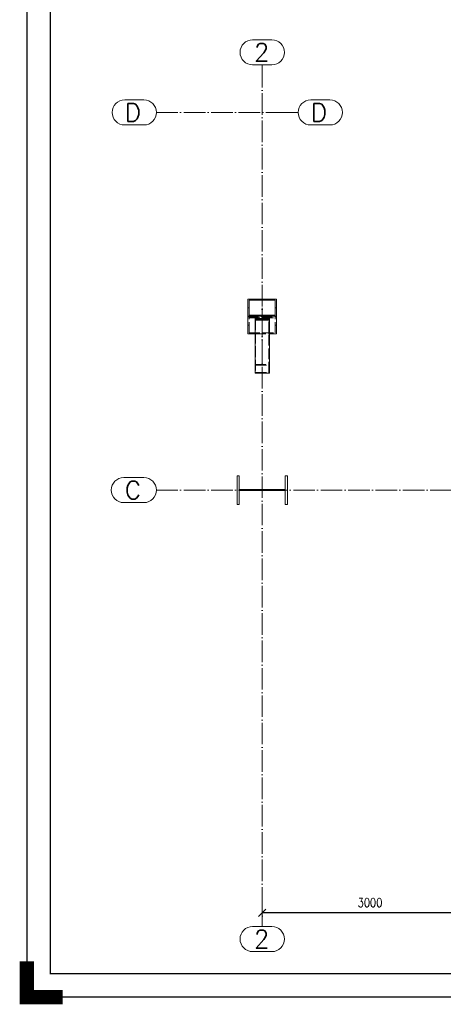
# Paper-space layout 'Layout1' of a CAD drawing. Extents: x -2 to 1033, y -36 to 596.
# Tile 1 of 69: x -2 to 116, y -2 to 272. Entities that reach past the tile are written whole.
import ezdxf
from ezdxf.enums import TextEntityAlignment as Align

# ---------------------------------------------------------------- set-up
doc = ezdxf.new("R2010")
doc.units = 0
for name, pattern in [('ACAD_ISO02W100', [15, 12, -3]), ('ACAD_ISO04W100', [30.5, 24, -3, 0.5, -3]), ('HP_01_CER_B', [8, 5, -1, 1, -1])]:
    doc.linetypes.add(name, pattern=pattern)
doc.layers.get('0').update_dxf_attribs({"linetype": 'CONTINUOUS'})
doc.layers.get('DEFPOINTS').update_dxf_attribs({"color": 132, "linetype": 'CONTINUOUS'})
doc.layers.add('RAMECEK_HP', color=251, linetype='CONTINUOUS')
for name, color, linetype, lineweight in [('SS_1.ET-HALA_TaO-RASTR', 7, 'HP_01_CER_B', 13), ('SS_1.ET-HALA_TaO-SLOUP', 9, 'CONTINUOUS', 13), ('SS_KOTY', 3, 'CONTINUOUS', 25)]:
    doc.layers.add(name, color=color, linetype=linetype, lineweight=lineweight)
doc.styles.add('ROMANS', font='romans.shx', dxfattribs={"width": 0.8})
doc.styles.add('romans.shx', font='romans.shx', dxfattribs={"height": 5})
doc.dimstyles.new('A-1_(2.5)_50AS', dxfattribs={"dimtxt": 2.5, "dimasz": 2, "dimexe": 1, "dimexo": 2, "dimgap": 0, "dimtad": 0, "dimdec": 1, "dimlfac": 50, "dimrnd": 1, "dimtxsty": 'ROMANS', "dimblk1": 'OBLIQUE', "dimblk2": 'OBLIQUE', "dimsah": 1, "dimcen": 2, "dimclrd": 256, "dimclre": 256, "dimclrt": 256, "dimadec": 1, "dimazin": 2, "dimtfac": 0.714286, "dimtdec": 1, "dimtmove": 0, "dimatfit": 3, "dimldrblk": 'OPEN', "dimfxl": 1, "dimtvp": 1.142857, "dimtfill": 1, "dimtolj": 1, "dimlwd": -1, "dimlwe": -1, "dimarcsym": 0})

# ---------------------------------------------------------------- blocks, each defined once
blk = doc.blocks.new('*U6')
at = {"layer": 'RAMECEK_HP', "lineweight": 35, "const_width": 0.35}
for points in [[(0, 594), (0, 0), (841, 0), (841, 594)], [(6.5, 587.5), (6.5, 6.5), (834.5, 6.5), (834.5, 587.5)]]:
    blk.add_lwpolyline(points, close=True, dxfattribs=at)
at = {"layer": 'RAMECEK_HP', "lineweight": 40, "const_width": 4}
blk.add_lwpolyline([(0, 10), (0, 0), (10, 0)], dxfattribs=at)
at = {"layer": 'DEFPOINTS', "style": 'ROMANS', "width": 0.8}
blk.add_attdef('TISK', text='', height=10, dxfattribs=at).set_placement((841, -33), align=Align.RIGHT)
blk = doc.blocks.new('_Oblique')
at = {"color": 0, "linetype": 'ByBlock', "lineweight": -2}
blk.add_line((-0.5, -0.5), (0.5, 0.5), dxfattribs=at)
blk = doc.blocks.new('*D126')
at = {"layer": 'DEFPOINTS', "color": 0, "transparency": 16777216}
for p in [(65.51, 24.68), (65.51, 23.49), (125.51, 24.68)]:
    blk.add_point(p, dxfattribs=at)
at = {"layer": 'SS_KOTY', "transparency": 16777216}
for p, q in [((125.51, 23.49), (65.51, 23.49)), ((65.51, 22.68), (65.51, 22.49)), ((125.51, 22.68), (125.51, 22.49))]:
    blk.add_line(p, q, dxfattribs=at)
at = {"layer": 'SS_KOTY', "transparency": 16777216, "xscale": 2, "yscale": 2, "zscale": 2, "rotation": 180}
blk.add_blockref('_Oblique', (65.51, 23.49), dxfattribs=at)
at = {"layer": 'SS_KOTY', "transparency": 16777216, "xscale": 2, "yscale": 2, "zscale": 2}
blk.add_blockref('_Oblique', (125.51, 23.49), dxfattribs=at)
at = {"layer": 'SS_KOTY', "transparency": 16777216, "insert": (95.51, 26.34), "char_height": 2.5, "attachment_point": 5, "style": 'ROMANS', "bg_fill": 3, "box_fill_scale": 1.1, "bg_fill_color": 256, "bg_fill_true_color": 13158600, "bg_fill_transparency": 0}
blk.add_mtext('\\A1;3000', dxfattribs=at)
blk = doc.blocks.new('_OPEN')
at = {"color": 0, "linetype": 'ByBlock'}
for p, q in [((-1, 0.17), (0, 0)), ((0, 0), (-1, -0.17)), ((0, 0), (-1, 0))]:
    blk.add_line(p, q, dxfattribs=at)

psp = doc.layouts.get("Layout1")

# ---------------------------------------------------------------- linework, layer by layer
at = {"layer": 'SS_1.ET-HALA_TaO-RASTR', "linetype": 'Continuous', "ltscale": 0.25}
for p, q in [((68.1733, 266.6758), (62.84, 266.6758)), ((62.84, 259.6758), (68.1733, 259.6758)), ((32.5521, 249.9406), (27.2188, 249.9406)), ((84.339, 249.9406), (79.0057, 249.9406)), ((27.2188, 242.9406), (32.5521, 242.9406)), ((79.0057, 242.9406), (84.339, 242.9406)), ((32.5521, 144.7406), (26.9807, 144.7406)), ((26.9807, 137.7406), (32.5521, 137.7406)), ((68.1733, 19.6778), (62.84, 19.6778)), ((62.84, 12.6778), (68.1733, 12.6778))]:
    psp.add_line(p, q, dxfattribs=at)
at = {"layer": 'SS_1.ET-HALA_TaO-RASTR', "linetype": 'ACAD_ISO04W100', "ltscale": 0.25}
for p, q in [((65.5067, 254.6758), (65.5067, 259.6758)), ((65.5067, 254.6768), (65.5067, 254.6758)), ((36.0521, 246.4406), (70.5067, 246.4406)), ((36.0521, 246.4406), (41.0521, 246.4406)), ((41.0521, 246.4406), (36.0521, 246.4406)), ((70.5067, 246.4406), (70.5057, 246.4406)), ((70.5057, 246.4406), (75.5057, 246.4406)), ((36.0521, 141.2406), (386.3855, 141.2406)), ((36.0521, 141.2406), (41.0521, 141.2406)), ((41.0521, 141.2406), (36.0521, 141.2406))]:
    psp.add_line(p, q, dxfattribs=at)
at = {"layer": 'SS_1.ET-HALA_TaO-RASTR', "linetype": 'Continuous', "ltscale": 0.25}
for centre, start, end in [((62.84, 263.1758), 90, 270), ((68.1733, 263.1758), 270, 90), ((27.2188, 246.4406), 90, 270), ((32.5521, 246.4406), 270, 90), ((79.0057, 246.4406), 90, 270), ((84.339, 246.4406), 270, 90), ((26.9807, 141.2406), 90, 270), ((32.5521, 141.2406), 270, 90), ((62.84, 16.1778), 90, 270), ((68.1733, 16.1778), 270, 90)]:
    psp.add_arc(centre, 3.5, start, end, dxfattribs=at)
at = {"layer": 'SS_1.ET-HALA_TaO-SLOUP', "color": 5, "linetype": 'Continuous', "ltscale": 0.25}
for p, q in [((69.5067, 194.3858), (61.5067, 194.3858)), ((61.5067, 194.3858), (61.5067, 192.0185)), ((61.8667, 192.0185), (61.5067, 192.0185)), ((61.5067, 192.0185), (61.5067, 189.6512)), ((69.1467, 194.1079), (61.8667, 194.1079)), ((61.8667, 192.0185), (61.8667, 194.1079)), ((61.8667, 189.9291), (61.8667, 192.0185)), ((69.1467, 192.0185), (69.1467, 194.1079)), ((69.5067, 192.0185), (69.1467, 192.0185)), ((69.1467, 189.9291), (69.1467, 192.0185)), ((69.5067, 192.0185), (69.5067, 194.3858)), ((69.5067, 189.6512), (69.5067, 192.0185)), ((69.5067, 189.6512), (61.5067, 189.6512)), ((61.5067, 189.6512), (61.5067, 184.7781)), ((69.1467, 189.9291), (61.8667, 189.9291)), ((63.5067, 189.6512), (63.5067, 188.587)), ((63.6667, 188.7861), (63.6667, 189.6512)), ((67.3467, 189.6512), (67.3467, 188.7861)), ((67.5067, 188.587), (67.5067, 189.6512)), ((69.5067, 184.7781), (69.5067, 189.6512)), ((67.5067, 188.587), (63.5067, 188.587)), ((63.5067, 188.587), (63.5067, 173.7727)), ((67.3467, 189.0504), (63.6667, 189.0504)), ((67.3467, 188.7861), (63.6667, 188.7861)), ((67.5067, 173.7727), (67.5067, 188.587)), ((61.5067, 184.7781), (63.5067, 184.7781)), ((67.5067, 184.7781), (69.5067, 184.7781)), ((63.5067, 173.7727), (67.5067, 173.7727)), ((59.1067, 145.2406), (58.5067, 145.2406)), ((58.5067, 145.2406), (58.5067, 137.2406)), ((59.1067, 141.3906), (59.1067, 145.2406)), ((72.5067, 145.2406), (71.9067, 145.2406)), ((71.9067, 145.2406), (71.9067, 141.3906)), ((72.5067, 137.2406), (72.5067, 145.2406)), ((71.9067, 141.3906), (59.1067, 141.3906)), ((59.1067, 141.0906), (71.9067, 141.0906)), ((59.1067, 137.2406), (59.1067, 141.0906)), ((71.9067, 141.0906), (71.9067, 137.2406)), ((58.5067, 137.2406), (59.1067, 137.2406)), ((71.9067, 137.2406), (72.5067, 137.2406))]:
    psp.add_line(p, q, dxfattribs=at)
at = {"layer": 'SS_1.ET-HALA_TaO-SLOUP', "color": 9, "linetype": 'ACAD_ISO04W100', "ltscale": 0.25}
for p, q in [((65.5067, 187.1454), (65.5067, 192.0185)), ((65.5067, 187.1454), (65.5067, 192.0185)), ((65.5067, 189.8314), (65.5067, 175.0172))]:
    psp.add_line(p, q, dxfattribs=at)
at = {"layer": 'SS_1.ET-HALA_TaO-SLOUP', "color": 9, "linetype": 'ACAD_ISO02W100', "ltscale": 0.25}
for p, q in [((61.5067, 189.5127), (69.5067, 189.5127)), ((61.8667, 185.056), (61.8667, 189.9291)), ((69.1467, 185.056), (69.1467, 189.9291)), ((61.5067, 187.1454), (61.8667, 187.1454)), ((61.8667, 189.2348), (69.1467, 189.2348)), ((67.5067, 188.9528), (63.5067, 188.9528)), ((63.6667, 188.7861), (63.6667, 173.9718)), ((67.3467, 173.9718), (67.3467, 188.7861)), ((69.1467, 187.1454), (69.5067, 187.1454)), ((61.8667, 185.056), (69.1467, 185.056)), ((63.5067, 184.7781), (67.5067, 184.7781)), ((63.5067, 176.2616), (67.5067, 176.2616)), ((63.6667, 176.0625), (67.3467, 176.0625)), ((63.6667, 173.9718), (67.3467, 173.9718))]:
    psp.add_line(p, q, dxfattribs=at)

# ---------------------------------------------------------------- block references
at = {"layer": 'RAMECEK_HP'}
psp.add_blockref('*U6', (0, 0), dxfattribs=at)

# ---------------------------------------------------------------- texts
at = {"layer": 'SS_1.ET-HALA_TaO-RASTR', "color": 7, "style": 'romans.shx'}
for s, p in [('2', (63.206, 260.6758)), ('D', (27.2759, 243.9406)), ('D', (79.0628, 243.9406)), ('C', (27.2744, 138.7406)), ('2', (63.206, 13.6778))]:
    psp.add_text(s, height=5, dxfattribs=at).set_placement(p)

# ---------------------------------------------------------------- next in the draw order: dimensions: what is measured, and where the dimension line sits
at = {"layer": 'SS_KOTY'}
dim = psp.add_linear_dim(base=(65.5067, 23.4874), p1=(125.5067, 24.6768), p2=(65.5067, 24.6768), dimstyle='A-1_(2.5)_50AS', override={"dimtmove": 1}, dxfattribs=at)
dim.commit()
dim.dimension.update_dxf_attribs({"geometry": '*D126', "text_midpoint": (95.5067, 26.3446)})

# ---------------------------------------------------------------- next in the draw order: linework, layer by layer
at = {"layer": 'SS_1.ET-HALA_TaO-RASTR', "linetype": 'ACAD_ISO04W100', "ltscale": 0.25}
for p, q in [((65.5067, 24.6768), (65.5067, 254.6768)), ((65.5067, 24.6768), (65.5067, 24.6778)), ((65.5067, 24.6778), (65.5067, 19.6778))]:
    psp.add_line(p, q, dxfattribs=at)

doc.saveas('drawing.dxf')
